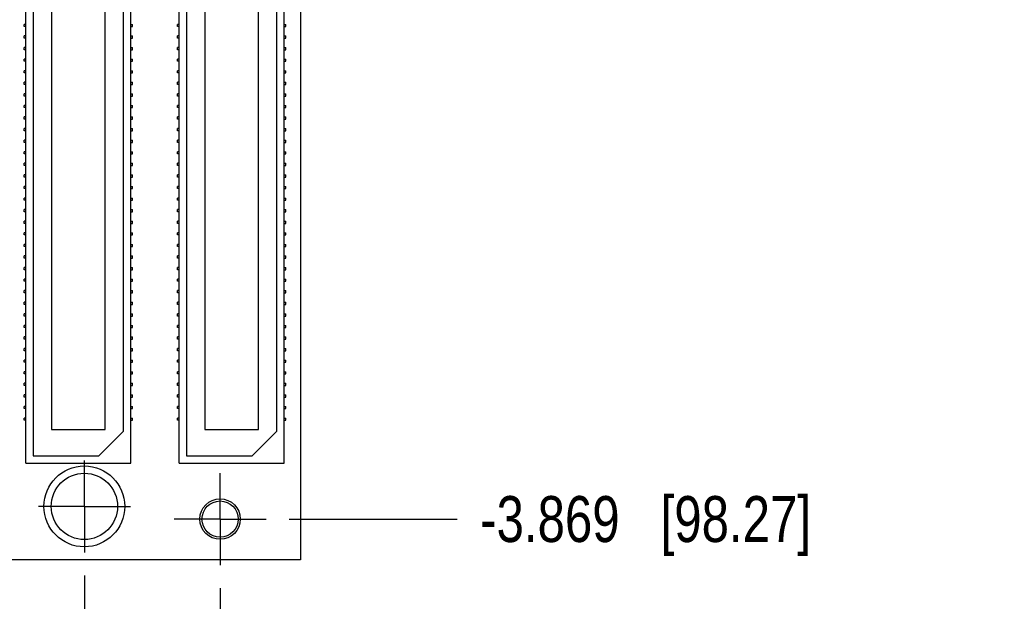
# Model space of a CAD drawing. Header units: inches. Extents: x 0 to 22, y 0 to 17.
# Tile 3 of 14: x 2.9 to 5.6, y 3.8 to 5.4. Entities that reach past the tile are written whole.
import ezdxf

# ---------------------------------------------------------------- set-up
doc = ezdxf.new("R2010")
doc.units = ezdxf.units.IN
doc.header["$LTSCALE"] = 1.21
doc.header["$MEASUREMENT"] = 0
doc.linetypes.add('CENTER', pattern=[0.6, 0.375, -0.075, 0.075, -0.075])
doc.layers.get('0').update_dxf_attribs({"linetype": 'CONTINUOUS'})
doc.layers.add('02___PRT_ALL_AXES', color=7, linetype='CONTINUOUS')
doc.layers.add('DIMENSIONS', color=7, linetype='CONTINUOUS')
doc.styles.get("Standard").update_dxf_attribs({"font": 'txt', "width": 0.8})
doc.dimstyles.new('DIMSTYLE_2', dxfattribs={"dimtxt": 0.125, "dimasz": 0.18, "dimexe": 0.18, "dimexo": 0.0625, "dimgap": 0.09, "dimtad": 0, "dimtih": 1, "dimtoh": 1, "dimdec": 3, "dimzin": 4, "dimdsep": 46, "dimtxsty": 'STANDARD', "dimblk": '_FILLED', "dimblk1": '_FILLED', "dimblk2": '_FILLED', "dimcen": 0.09, "dimadec": 0, "dimazin": 0, "dimtp": 0.01, "dimtm": 0.01, "dimtfac": 1, "dimtdec": 3, "dimtofl": 0, "dimtmove": 0, "dimatfit": 3, "dimldrblk": '_FILLED', "dimfxl": 1, "dimtolj": 1, "dimtzin": 4, "dimarcsym": 0})

# ---------------------------------------------------------------- blocks, each defined once
blk = doc.blocks.new('*D8')
at = {"layer": 'DIMENSIONS', "color": 2, "linetype": 'CONTINUOUS'}
blk.add_line((3.609, 3.9945), (4.0661, 3.9945), dxfattribs=at)
at = {"layer": 'DIMENSIONS', "color": 2, "linetype": 'CONTINUOUS', "insert": (4.1286, 4.057), "char_height": 0.125, "width": 1.425, "attachment_point": 1, "line_spacing_factor": 0.9}
blk.add_mtext('-3.869{\\Ftxt.shx;\\W1.000000;\\H0.125000; }[98.27]', dxfattribs=at)
blk = doc.blocks.new('_FILLED')
at = {"color": 0, "linetype": 'BYBLOCK'}
blk.add_solid([(0, 0), (-1, 0.174), (-1, -0.174)], dxfattribs=at)
blk = doc.blocks.new('*D13')
at = {"layer": 'DIMENSIONS', "color": 2, "linetype": 'CONTINUOUS'}
blk.add_line((3.4214, 3.8069), (3.4214, 3.472), dxfattribs=at)
at = {"layer": 'DIMENSIONS', "color": 2, "linetype": 'CONTINUOUS', "insert": (3.3589, 3.4095), "char_height": 0.125, "width": 1.225, "attachment_point": 3, "rotation": 90, "line_spacing_factor": 0.9}
blk.add_mtext('.434{\\Ftxt.shx;\\W1.000000;\\H0.125000; }[11.02]', dxfattribs=at)
blk = doc.blocks.new('*D14')
at = {"layer": 'DIMENSIONS', "color": 2, "linetype": 'CONTINUOUS'}
blk.add_line((3.0524, 3.8413), (3.0524, 3.472), dxfattribs=at)
at = {"layer": 'DIMENSIONS', "color": 2, "linetype": 'CONTINUOUS', "insert": (2.9899, 3.4095), "char_height": 0.125, "width": 1.125, "attachment_point": 3, "rotation": 90, "line_spacing_factor": 0.9}
blk.add_mtext('.065{\\Ftxt.shx;\\W1.000000;\\H0.125000; }[1.65]', dxfattribs=at)

msp = doc.modelspace()

# ---------------------------------------------------------------- linework, layer by layer
at = {"color": 7, "linetype": 'CONTINUOUS'}
for p, q in [((3.6404, 7.7389), (3.6404, 3.8839)), ((2.8934, 4.1469), (2.8934, 6.8744)), ((2.9134, 6.8544), (2.9134, 4.1669)), ((3.1784, 4.1469), (3.1784, 6.8744)), ((3.3104, 4.1469), (3.3104, 6.8744)), ((3.3304, 6.8544), (3.3304, 4.1669)), ((3.5954, 4.1469), (3.5954, 6.8744)), ((2.9629, 6.7826), (2.9629, 4.2386)), ((3.1089, 4.2386), (3.1089, 6.7826)), ((3.1584, 4.2339), (3.1584, 6.7874)), ((3.3799, 6.7826), (3.3799, 4.2386)), ((3.5259, 4.2386), (3.5259, 6.7826)), ((3.5754, 4.2339), (3.5754, 6.7874)), ((2.8934, 5.3404), (2.8884, 5.3404)), ((2.8884, 5.3344), (2.8884, 5.3404)), ((2.8934, 5.3344), (2.8884, 5.3344)), ((3.1784, 5.3404), (3.1834, 5.3404)), ((3.1784, 5.3344), (3.1834, 5.3344)), ((3.1834, 5.3344), (3.1834, 5.3404)), ((3.3104, 5.3404), (3.3054, 5.3404)), ((3.3054, 5.3344), (3.3054, 5.3404)), ((3.3104, 5.3344), (3.3054, 5.3344)), ((3.5954, 5.3404), (3.6004, 5.3404)), ((3.5954, 5.3344), (3.6004, 5.3344)), ((3.6004, 5.3344), (3.6004, 5.3404)), ((2.8934, 5.3089), (2.8884, 5.3089)), ((2.8884, 5.3029), (2.8884, 5.3089)), ((2.8934, 5.3029), (2.8884, 5.3029)), ((3.1784, 5.3089), (3.1834, 5.3089)), ((3.1784, 5.3029), (3.1834, 5.3029)), ((3.1834, 5.3029), (3.1834, 5.3089)), ((3.3104, 5.3089), (3.3054, 5.3089)), ((3.3054, 5.3029), (3.3054, 5.3089)), ((3.3104, 5.3029), (3.3054, 5.3029)), ((3.5954, 5.3089), (3.6004, 5.3089)), ((3.5954, 5.3029), (3.6004, 5.3029)), ((3.6004, 5.3029), (3.6004, 5.3089)), ((2.8934, 5.2774), (2.8884, 5.2774)), ((2.8884, 5.2714), (2.8884, 5.2774)), ((3.1784, 5.2774), (3.1834, 5.2774)), ((3.1834, 5.2714), (3.1834, 5.2774)), ((3.3104, 5.2774), (3.3054, 5.2774)), ((3.3054, 5.2714), (3.3054, 5.2774)), ((3.5954, 5.2774), (3.6004, 5.2774)), ((3.6004, 5.2714), (3.6004, 5.2774)), ((2.8934, 5.2714), (2.8884, 5.2714)), ((3.1784, 5.2714), (3.1834, 5.2714)), ((3.3104, 5.2714), (3.3054, 5.2714)), ((3.5954, 5.2714), (3.6004, 5.2714)), ((2.8934, 5.2459), (2.8884, 5.2459)), ((2.8884, 5.2399), (2.8884, 5.2459)), ((2.8934, 5.2399), (2.8884, 5.2399)), ((3.1784, 5.2459), (3.1834, 5.2459)), ((3.1784, 5.2399), (3.1834, 5.2399)), ((3.1834, 5.2399), (3.1834, 5.2459)), ((3.3104, 5.2459), (3.3054, 5.2459)), ((3.3054, 5.2399), (3.3054, 5.2459)), ((3.3104, 5.2399), (3.3054, 5.2399)), ((3.5954, 5.2459), (3.6004, 5.2459)), ((3.5954, 5.2399), (3.6004, 5.2399)), ((3.6004, 5.2399), (3.6004, 5.2459)), ((2.8934, 5.2144), (2.8884, 5.2144)), ((2.8884, 5.2084), (2.8884, 5.2144)), ((2.8934, 5.2084), (2.8884, 5.2084)), ((3.1784, 5.2144), (3.1834, 5.2144)), ((3.1784, 5.2084), (3.1834, 5.2084)), ((3.1834, 5.2084), (3.1834, 5.2144)), ((3.3104, 5.2144), (3.3054, 5.2144)), ((3.3054, 5.2084), (3.3054, 5.2144)), ((3.3104, 5.2084), (3.3054, 5.2084)), ((3.5954, 5.2144), (3.6004, 5.2144)), ((3.5954, 5.2084), (3.6004, 5.2084)), ((3.6004, 5.2084), (3.6004, 5.2144)), ((2.8934, 5.1829), (2.8884, 5.1829)), ((2.8884, 5.1769), (2.8884, 5.1829)), ((2.8934, 5.1769), (2.8884, 5.1769)), ((3.1784, 5.1829), (3.1834, 5.1829)), ((3.1784, 5.1769), (3.1834, 5.1769)), ((3.1834, 5.1769), (3.1834, 5.1829)), ((3.3104, 5.1829), (3.3054, 5.1829)), ((3.3054, 5.1769), (3.3054, 5.1829)), ((3.3104, 5.1769), (3.3054, 5.1769)), ((3.5954, 5.1829), (3.6004, 5.1829)), ((3.5954, 5.1769), (3.6004, 5.1769)), ((3.6004, 5.1769), (3.6004, 5.1829)), ((2.8934, 5.1514), (2.8884, 5.1514)), ((2.8884, 5.1454), (2.8884, 5.1514)), ((2.8934, 5.1454), (2.8884, 5.1454)), ((3.1784, 5.1514), (3.1834, 5.1514)), ((3.1784, 5.1454), (3.1834, 5.1454)), ((3.1834, 5.1454), (3.1834, 5.1514)), ((3.3104, 5.1514), (3.3054, 5.1514)), ((3.3054, 5.1454), (3.3054, 5.1514)), ((3.3104, 5.1454), (3.3054, 5.1454)), ((3.5954, 5.1514), (3.6004, 5.1514)), ((3.5954, 5.1454), (3.6004, 5.1454)), ((3.6004, 5.1454), (3.6004, 5.1514)), ((2.8934, 5.1199), (2.8884, 5.1199)), ((2.8884, 5.1139), (2.8884, 5.1199)), ((2.8934, 5.1139), (2.8884, 5.1139)), ((3.1784, 5.1199), (3.1834, 5.1199)), ((3.1784, 5.1139), (3.1834, 5.1139)), ((3.1834, 5.1139), (3.1834, 5.1199)), ((3.3104, 5.1199), (3.3054, 5.1199)), ((3.3054, 5.1139), (3.3054, 5.1199)), ((3.3104, 5.1139), (3.3054, 5.1139)), ((3.5954, 5.1199), (3.6004, 5.1199)), ((3.5954, 5.1139), (3.6004, 5.1139)), ((3.6004, 5.1139), (3.6004, 5.1199)), ((2.8934, 5.0884), (2.8884, 5.0884)), ((2.8884, 5.0824), (2.8884, 5.0884)), ((3.1784, 5.0884), (3.1834, 5.0884)), ((3.1834, 5.0824), (3.1834, 5.0884)), ((3.3104, 5.0884), (3.3054, 5.0884)), ((3.3054, 5.0824), (3.3054, 5.0884)), ((3.5954, 5.0884), (3.6004, 5.0884)), ((3.6004, 5.0824), (3.6004, 5.0884)), ((2.8934, 5.0824), (2.8884, 5.0824)), ((3.1784, 5.0824), (3.1834, 5.0824)), ((3.3104, 5.0824), (3.3054, 5.0824)), ((3.5954, 5.0824), (3.6004, 5.0824)), ((2.8934, 5.0569), (2.8884, 5.0569)), ((2.8884, 5.0509), (2.8884, 5.0569)), ((2.8934, 5.0509), (2.8884, 5.0509)), ((3.1784, 5.0569), (3.1834, 5.0569)), ((3.1784, 5.0509), (3.1834, 5.0509)), ((3.1834, 5.0509), (3.1834, 5.0569)), ((3.3104, 5.0569), (3.3054, 5.0569)), ((3.3054, 5.0509), (3.3054, 5.0569)), ((3.3104, 5.0509), (3.3054, 5.0509)), ((3.5954, 5.0569), (3.6004, 5.0569)), ((3.5954, 5.0509), (3.6004, 5.0509)), ((3.6004, 5.0509), (3.6004, 5.0569)), ((2.8934, 5.0254), (2.8884, 5.0254)), ((2.8884, 5.0194), (2.8884, 5.0254)), ((2.8934, 5.0194), (2.8884, 5.0194)), ((3.1784, 5.0254), (3.1834, 5.0254)), ((3.1784, 5.0194), (3.1834, 5.0194)), ((3.1834, 5.0194), (3.1834, 5.0254)), ((3.3104, 5.0254), (3.3054, 5.0254)), ((3.3054, 5.0194), (3.3054, 5.0254)), ((3.3104, 5.0194), (3.3054, 5.0194)), ((3.5954, 5.0254), (3.6004, 5.0254)), ((3.5954, 5.0194), (3.6004, 5.0194)), ((3.6004, 5.0194), (3.6004, 5.0254)), ((2.8934, 4.9939), (2.8884, 4.9939)), ((2.8884, 4.9879), (2.8884, 4.9939)), ((2.8934, 4.9879), (2.8884, 4.9879)), ((3.1784, 4.9939), (3.1834, 4.9939)), ((3.1784, 4.9879), (3.1834, 4.9879)), ((3.1834, 4.9879), (3.1834, 4.9939)), ((3.3104, 4.9939), (3.3054, 4.9939)), ((3.3054, 4.9879), (3.3054, 4.9939)), ((3.3104, 4.9879), (3.3054, 4.9879)), ((3.5954, 4.9939), (3.6004, 4.9939)), ((3.5954, 4.9879), (3.6004, 4.9879)), ((3.6004, 4.9879), (3.6004, 4.9939)), ((2.8934, 4.9624), (2.8884, 4.9624)), ((2.8884, 4.9564), (2.8884, 4.9624)), ((2.8934, 4.9564), (2.8884, 4.9564)), ((3.1784, 4.9624), (3.1834, 4.9624)), ((3.1784, 4.9564), (3.1834, 4.9564)), ((3.1834, 4.9564), (3.1834, 4.9624)), ((3.3104, 4.9624), (3.3054, 4.9624)), ((3.3054, 4.9564), (3.3054, 4.9624)), ((3.3104, 4.9564), (3.3054, 4.9564)), ((3.5954, 4.9624), (3.6004, 4.9624)), ((3.5954, 4.9564), (3.6004, 4.9564)), ((3.6004, 4.9564), (3.6004, 4.9624)), ((2.8934, 4.9309), (2.8884, 4.9309)), ((2.8884, 4.9249), (2.8884, 4.9309)), ((3.1784, 4.9309), (3.1834, 4.9309)), ((3.1834, 4.9249), (3.1834, 4.9309)), ((3.3104, 4.9309), (3.3054, 4.9309)), ((3.3054, 4.9249), (3.3054, 4.9309)), ((3.5954, 4.9309), (3.6004, 4.9309)), ((3.6004, 4.9249), (3.6004, 4.9309)), ((2.8934, 4.9249), (2.8884, 4.9249)), ((2.8934, 4.8994), (2.8884, 4.8994)), ((2.8884, 4.8934), (2.8884, 4.8994)), ((3.1784, 4.9249), (3.1834, 4.9249)), ((3.1784, 4.8994), (3.1834, 4.8994)), ((3.1834, 4.8934), (3.1834, 4.8994)), ((3.3104, 4.9249), (3.3054, 4.9249)), ((3.3104, 4.8994), (3.3054, 4.8994)), ((3.3054, 4.8934), (3.3054, 4.8994)), ((3.5954, 4.9249), (3.6004, 4.9249)), ((3.5954, 4.8994), (3.6004, 4.8994)), ((3.6004, 4.8934), (3.6004, 4.8994)), ((2.8934, 4.8934), (2.8884, 4.8934)), ((3.1784, 4.8934), (3.1834, 4.8934)), ((3.3104, 4.8934), (3.3054, 4.8934)), ((3.5954, 4.8934), (3.6004, 4.8934)), ((2.8934, 4.8679), (2.8884, 4.8679)), ((2.8884, 4.8619), (2.8884, 4.8679)), ((2.8934, 4.8619), (2.8884, 4.8619)), ((3.1784, 4.8679), (3.1834, 4.8679)), ((3.1784, 4.8619), (3.1834, 4.8619)), ((3.1834, 4.8619), (3.1834, 4.8679)), ((3.3104, 4.8679), (3.3054, 4.8679)), ((3.3054, 4.8619), (3.3054, 4.8679)), ((3.3104, 4.8619), (3.3054, 4.8619)), ((3.5954, 4.8679), (3.6004, 4.8679)), ((3.5954, 4.8619), (3.6004, 4.8619)), ((3.6004, 4.8619), (3.6004, 4.8679)), ((2.8934, 4.8364), (2.8884, 4.8364)), ((2.8884, 4.8304), (2.8884, 4.8364)), ((2.8934, 4.8304), (2.8884, 4.8304)), ((3.1784, 4.8364), (3.1834, 4.8364)), ((3.1784, 4.8304), (3.1834, 4.8304)), ((3.1834, 4.8304), (3.1834, 4.8364)), ((3.3104, 4.8364), (3.3054, 4.8364)), ((3.3054, 4.8304), (3.3054, 4.8364)), ((3.3104, 4.8304), (3.3054, 4.8304)), ((3.5954, 4.8364), (3.6004, 4.8364)), ((3.5954, 4.8304), (3.6004, 4.8304)), ((3.6004, 4.8304), (3.6004, 4.8364)), ((2.8934, 4.8049), (2.8884, 4.8049)), ((2.8884, 4.7989), (2.8884, 4.8049)), ((2.8934, 4.7989), (2.8884, 4.7989)), ((3.1784, 4.8049), (3.1834, 4.8049)), ((3.1784, 4.7989), (3.1834, 4.7989)), ((3.1834, 4.7989), (3.1834, 4.8049)), ((3.3104, 4.8049), (3.3054, 4.8049)), ((3.3054, 4.7989), (3.3054, 4.8049)), ((3.3104, 4.7989), (3.3054, 4.7989)), ((3.5954, 4.8049), (3.6004, 4.8049)), ((3.5954, 4.7989), (3.6004, 4.7989)), ((3.6004, 4.7989), (3.6004, 4.8049)), ((2.8934, 4.7734), (2.8884, 4.7734)), ((2.8884, 4.7674), (2.8884, 4.7734)), ((2.8934, 4.7674), (2.8884, 4.7674)), ((3.1784, 4.7734), (3.1834, 4.7734)), ((3.1784, 4.7674), (3.1834, 4.7674)), ((3.1834, 4.7674), (3.1834, 4.7734)), ((3.3104, 4.7734), (3.3054, 4.7734)), ((3.3054, 4.7674), (3.3054, 4.7734)), ((3.3104, 4.7674), (3.3054, 4.7674)), ((3.5954, 4.7734), (3.6004, 4.7734)), ((3.5954, 4.7674), (3.6004, 4.7674)), ((3.6004, 4.7674), (3.6004, 4.7734)), ((2.8934, 4.7419), (2.8884, 4.7419)), ((2.8884, 4.7359), (2.8884, 4.7419)), ((3.1784, 4.7419), (3.1834, 4.7419)), ((3.1834, 4.7359), (3.1834, 4.7419)), ((3.3104, 4.7419), (3.3054, 4.7419)), ((3.3054, 4.7359), (3.3054, 4.7419)), ((3.5954, 4.7419), (3.6004, 4.7419)), ((3.6004, 4.7359), (3.6004, 4.7419)), ((2.8934, 4.7359), (2.8884, 4.7359)), ((3.1784, 4.7359), (3.1834, 4.7359)), ((3.3104, 4.7359), (3.3054, 4.7359)), ((3.5954, 4.7359), (3.6004, 4.7359)), ((2.8934, 4.7104), (2.8884, 4.7104)), ((2.8884, 4.7044), (2.8884, 4.7104)), ((2.8934, 4.7044), (2.8884, 4.7044)), ((3.1784, 4.7104), (3.1834, 4.7104)), ((3.1784, 4.7044), (3.1834, 4.7044)), ((3.1834, 4.7044), (3.1834, 4.7104)), ((3.3104, 4.7104), (3.3054, 4.7104)), ((3.3054, 4.7044), (3.3054, 4.7104)), ((3.3104, 4.7044), (3.3054, 4.7044)), ((3.5954, 4.7104), (3.6004, 4.7104)), ((3.5954, 4.7044), (3.6004, 4.7044)), ((3.6004, 4.7044), (3.6004, 4.7104)), ((2.8934, 4.6789), (2.8884, 4.6789)), ((2.8884, 4.6729), (2.8884, 4.6789)), ((2.8934, 4.6729), (2.8884, 4.6729)), ((3.1784, 4.6789), (3.1834, 4.6789)), ((3.1784, 4.6729), (3.1834, 4.6729)), ((3.1834, 4.6729), (3.1834, 4.6789)), ((3.3104, 4.6789), (3.3054, 4.6789)), ((3.3054, 4.6729), (3.3054, 4.6789)), ((3.3104, 4.6729), (3.3054, 4.6729)), ((3.5954, 4.6789), (3.6004, 4.6789)), ((3.5954, 4.6729), (3.6004, 4.6729)), ((3.6004, 4.6729), (3.6004, 4.6789)), ((2.8934, 4.6474), (2.8884, 4.6474)), ((2.8884, 4.6414), (2.8884, 4.6474)), ((2.8934, 4.6414), (2.8884, 4.6414)), ((3.1784, 4.6474), (3.1834, 4.6474)), ((3.1784, 4.6414), (3.1834, 4.6414)), ((3.1834, 4.6414), (3.1834, 4.6474)), ((3.3104, 4.6474), (3.3054, 4.6474)), ((3.3054, 4.6414), (3.3054, 4.6474)), ((3.3104, 4.6414), (3.3054, 4.6414)), ((3.5954, 4.6474), (3.6004, 4.6474)), ((3.5954, 4.6414), (3.6004, 4.6414)), ((3.6004, 4.6414), (3.6004, 4.6474)), ((2.8934, 4.6159), (2.8884, 4.6159)), ((2.8884, 4.6099), (2.8884, 4.6159)), ((2.8934, 4.6099), (2.8884, 4.6099)), ((3.1784, 4.6159), (3.1834, 4.6159)), ((3.1784, 4.6099), (3.1834, 4.6099)), ((3.1834, 4.6099), (3.1834, 4.6159)), ((3.3104, 4.6159), (3.3054, 4.6159)), ((3.3054, 4.6099), (3.3054, 4.6159)), ((3.3104, 4.6099), (3.3054, 4.6099)), ((3.5954, 4.6159), (3.6004, 4.6159)), ((3.5954, 4.6099), (3.6004, 4.6099)), ((3.6004, 4.6099), (3.6004, 4.6159)), ((2.8934, 4.5844), (2.8884, 4.5844)), ((2.8884, 4.5784), (2.8884, 4.5844)), ((2.8934, 4.5784), (2.8884, 4.5784)), ((3.1784, 4.5844), (3.1834, 4.5844)), ((3.1784, 4.5784), (3.1834, 4.5784)), ((3.1834, 4.5784), (3.1834, 4.5844)), ((3.3104, 4.5844), (3.3054, 4.5844)), ((3.3054, 4.5784), (3.3054, 4.5844)), ((3.3104, 4.5784), (3.3054, 4.5784)), ((3.5954, 4.5844), (3.6004, 4.5844)), ((3.5954, 4.5784), (3.6004, 4.5784)), ((3.6004, 4.5784), (3.6004, 4.5844)), ((2.8934, 4.5529), (2.8884, 4.5529)), ((2.8884, 4.5469), (2.8884, 4.5529)), ((3.1784, 4.5529), (3.1834, 4.5529)), ((3.1834, 4.5469), (3.1834, 4.5529)), ((3.3104, 4.5529), (3.3054, 4.5529)), ((3.3054, 4.5469), (3.3054, 4.5529)), ((3.5954, 4.5529), (3.6004, 4.5529)), ((3.6004, 4.5469), (3.6004, 4.5529)), ((2.8934, 4.5469), (2.8884, 4.5469)), ((3.1784, 4.5469), (3.1834, 4.5469)), ((3.3104, 4.5469), (3.3054, 4.5469)), ((3.5954, 4.5469), (3.6004, 4.5469)), ((2.8934, 4.5214), (2.8884, 4.5214)), ((2.8884, 4.5154), (2.8884, 4.5214)), ((2.8934, 4.5154), (2.8884, 4.5154)), ((3.1784, 4.5214), (3.1834, 4.5214)), ((3.1784, 4.5154), (3.1834, 4.5154)), ((3.1834, 4.5154), (3.1834, 4.5214)), ((3.3104, 4.5214), (3.3054, 4.5214)), ((3.3054, 4.5154), (3.3054, 4.5214)), ((3.3104, 4.5154), (3.3054, 4.5154)), ((3.5954, 4.5214), (3.6004, 4.5214)), ((3.5954, 4.5154), (3.6004, 4.5154)), ((3.6004, 4.5154), (3.6004, 4.5214)), ((2.8934, 4.4899), (2.8884, 4.4899)), ((2.8884, 4.4839), (2.8884, 4.4899)), ((2.8934, 4.4839), (2.8884, 4.4839)), ((3.1784, 4.4899), (3.1834, 4.4899)), ((3.1784, 4.4839), (3.1834, 4.4839)), ((3.1834, 4.4839), (3.1834, 4.4899)), ((3.3104, 4.4899), (3.3054, 4.4899)), ((3.3054, 4.4839), (3.3054, 4.4899)), ((3.3104, 4.4839), (3.3054, 4.4839)), ((3.5954, 4.4899), (3.6004, 4.4899)), ((3.5954, 4.4839), (3.6004, 4.4839)), ((3.6004, 4.4839), (3.6004, 4.4899)), ((2.8934, 4.4584), (2.8884, 4.4584)), ((2.8884, 4.4524), (2.8884, 4.4584)), ((2.8934, 4.4524), (2.8884, 4.4524)), ((3.1784, 4.4584), (3.1834, 4.4584)), ((3.1784, 4.4524), (3.1834, 4.4524)), ((3.1834, 4.4524), (3.1834, 4.4584)), ((3.3104, 4.4584), (3.3054, 4.4584)), ((3.3054, 4.4524), (3.3054, 4.4584)), ((3.3104, 4.4524), (3.3054, 4.4524)), ((3.5954, 4.4584), (3.6004, 4.4584)), ((3.5954, 4.4524), (3.6004, 4.4524)), ((3.6004, 4.4524), (3.6004, 4.4584)), ((2.8934, 4.4269), (2.8884, 4.4269)), ((2.8884, 4.4209), (2.8884, 4.4269)), ((2.8934, 4.4209), (2.8884, 4.4209)), ((3.1784, 4.4269), (3.1834, 4.4269)), ((3.1784, 4.4209), (3.1834, 4.4209)), ((3.1834, 4.4209), (3.1834, 4.4269)), ((3.3104, 4.4269), (3.3054, 4.4269)), ((3.3054, 4.4209), (3.3054, 4.4269)), ((3.3104, 4.4209), (3.3054, 4.4209)), ((3.5954, 4.4269), (3.6004, 4.4269)), ((3.5954, 4.4209), (3.6004, 4.4209)), ((3.6004, 4.4209), (3.6004, 4.4269)), ((2.8934, 4.3954), (2.8884, 4.3954)), ((2.8884, 4.3894), (2.8884, 4.3954)), ((3.1784, 4.3954), (3.1834, 4.3954)), ((3.1834, 4.3894), (3.1834, 4.3954)), ((3.3104, 4.3954), (3.3054, 4.3954)), ((3.3054, 4.3894), (3.3054, 4.3954)), ((3.5954, 4.3954), (3.6004, 4.3954)), ((3.6004, 4.3894), (3.6004, 4.3954)), ((2.8934, 4.3894), (2.8884, 4.3894)), ((2.8934, 4.3639), (2.8884, 4.3639)), ((2.8884, 4.3579), (2.8884, 4.3639)), ((3.1784, 4.3894), (3.1834, 4.3894)), ((3.1784, 4.3639), (3.1834, 4.3639)), ((3.1834, 4.3579), (3.1834, 4.3639)), ((3.3104, 4.3894), (3.3054, 4.3894)), ((3.3104, 4.3639), (3.3054, 4.3639)), ((3.3054, 4.3579), (3.3054, 4.3639)), ((3.5954, 4.3894), (3.6004, 4.3894)), ((3.5954, 4.3639), (3.6004, 4.3639)), ((3.6004, 4.3579), (3.6004, 4.3639)), ((2.8934, 4.3579), (2.8884, 4.3579)), ((3.1784, 4.3579), (3.1834, 4.3579)), ((3.3104, 4.3579), (3.3054, 4.3579)), ((3.5954, 4.3579), (3.6004, 4.3579)), ((2.8934, 4.3324), (2.8884, 4.3324)), ((2.8884, 4.3264), (2.8884, 4.3324)), ((2.8934, 4.3264), (2.8884, 4.3264)), ((3.1784, 4.3324), (3.1834, 4.3324)), ((3.1784, 4.3264), (3.1834, 4.3264)), ((3.1834, 4.3264), (3.1834, 4.3324)), ((3.3104, 4.3324), (3.3054, 4.3324)), ((3.3054, 4.3264), (3.3054, 4.3324)), ((3.3104, 4.3264), (3.3054, 4.3264)), ((3.5954, 4.3324), (3.6004, 4.3324)), ((3.5954, 4.3264), (3.6004, 4.3264)), ((3.6004, 4.3264), (3.6004, 4.3324)), ((2.8934, 4.3009), (2.8884, 4.3009)), ((2.8884, 4.2949), (2.8884, 4.3009)), ((2.8934, 4.2949), (2.8884, 4.2949)), ((3.1784, 4.3009), (3.1834, 4.3009)), ((3.1784, 4.2949), (3.1834, 4.2949)), ((3.1834, 4.2949), (3.1834, 4.3009)), ((3.3104, 4.3009), (3.3054, 4.3009)), ((3.3054, 4.2949), (3.3054, 4.3009)), ((3.3104, 4.2949), (3.3054, 4.2949)), ((3.5954, 4.3009), (3.6004, 4.3009)), ((3.5954, 4.2949), (3.6004, 4.2949)), ((3.6004, 4.2949), (3.6004, 4.3009)), ((2.8934, 4.2694), (2.8884, 4.2694)), ((2.8884, 4.2634), (2.8884, 4.2694)), ((2.8934, 4.2634), (2.8884, 4.2634)), ((3.1784, 4.2694), (3.1834, 4.2694)), ((3.1784, 4.2634), (3.1834, 4.2634)), ((3.1834, 4.2634), (3.1834, 4.2694)), ((3.3104, 4.2694), (3.3054, 4.2694)), ((3.3054, 4.2634), (3.3054, 4.2694)), ((3.3104, 4.2634), (3.3054, 4.2634)), ((3.5954, 4.2694), (3.6004, 4.2694)), ((3.5954, 4.2634), (3.6004, 4.2634)), ((3.6004, 4.2634), (3.6004, 4.2694)), ((2.9629, 4.2386), (3.1089, 4.2386)), ((3.0914, 4.1669), (3.1584, 4.2339)), ((3.3799, 4.2386), (3.5259, 4.2386)), ((3.5084, 4.1669), (3.5754, 4.2339)), ((2.9134, 4.1669), (3.0914, 4.1669)), ((3.3304, 4.1669), (3.5084, 4.1669)), ((2.8934, 4.1469), (3.1784, 4.1469)), ((3.3104, 4.1469), (3.5954, 4.1469)), ((3.6404, 3.8839), (2.8524, 3.8839))]:
    msp.add_line(p, q, dxfattribs=at)
for centre, radius in [((3.0524, 4.0289), 0.11), ((3.0524, 4.0289), 0.0902), ((3.4214, 3.9945), 0.055), ((3.4214, 3.9945), 0.0492)]:
    msp.add_circle(centre, radius, dxfattribs=at)
at = {"layer": '02___PRT_ALL_AXES', "color": 7, "linetype": 'CENTER'}
for p, q in [((3.0524, 4.0289), (3.0524, 4.154)), ((3.4214, 3.9945), (3.4214, 4.1196)), ((3.0524, 4.0289), (2.9273, 4.0289)), ((3.0524, 4.0289), (3.1775, 4.0289)), ((3.0524, 4.0289), (3.0524, 3.9038)), ((3.4214, 3.9945), (3.2963, 3.9945)), ((3.4214, 3.9945), (3.5465, 3.9945)), ((3.4214, 3.9945), (3.4214, 3.8694))]:
    msp.add_line(p, q, dxfattribs=at)

# ---------------------------------------------------------------- dimensions: what is measured, and where the dimension line sits
at = {"layer": 'DIMENSIONS', "color": 2, "linetype": 'CONTINUOUS'}
for feature_location, offset, picture, middle in [((3.0524, 3.8413), (0, -0.3693), '*D14', (3.1644, 2.6235)), ((3.4214, 3.8069), (0, -0.3349), '*D13', (3.5558, 2.5735))]:
    dim = msp.add_ordinate_dim(feature_location=feature_location, offset=offset, dtype=1, origin=(2.9874, 7.8635), dimstyle='DIMSTYLE_2', dxfattribs=at)
    dim.commit()
    dim.dimension.update_dxf_attribs({"geometry": picture, "text_midpoint": middle})
dim = msp.add_ordinate_dim(feature_location=(3.609, 3.9945), offset=(0.4572, 0), dtype=0, origin=(2.9874, 7.8635), text='-<>', dimstyle='DIMSTYLE_2', dxfattribs=at)
dim.commit()
dim.dimension.update_dxf_attribs({"geometry": '*D8', "text_midpoint": (4.8411, 3.9945)})

doc.saveas('drawing.dxf')
